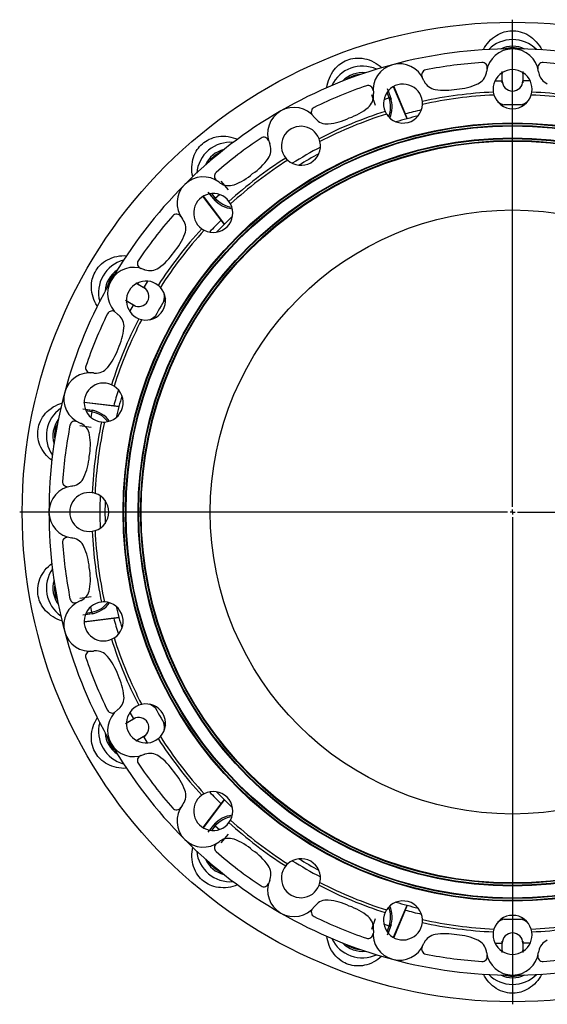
# Model space of a CAD drawing. Extents: x -1282 to 1081, y -526 to 1789.
# Tile 3 of 5: x -1282 to -758, y 811 to 1789. Entities that reach past the tile are written whole.
import ezdxf

# ---------------------------------------------------------------- set-up
doc = ezdxf.new("R2010")
doc.units = 0
doc.linetypes.add('CENTERX2', pattern=[20.32, 12.7, -2.54, 2.54, -2.54])
doc.layers.get('0').update_dxf_attribs({"linetype": 'CONTINUOUS'})
doc.layers.add('FORMAT', color=7, linetype='CONTINUOUS')

# ---------------------------------------------------------------- blocks, each defined once
blk = doc.blocks.new('SW_CENTERMARKSYMBOL_0')
at = {"layer": 'FORMAT', "color": 0}
for p, q in [((0, 5), (0, 489)), ((-5, 0), (-489, 0)), ((0, 0), (-2.5, 0)), ((0, 0), (0, 2.5)), ((0, 0), (0, -2.5)), ((0, 0), (2.5, 0)), ((5, 0), (489, 0)), ((0, -5), (0, -489))]:
    blk.add_line(p, q, dxfattribs=at)

msp = doc.modelspace()

# ---------------------------------------------------------------- linework, layer by layer
at = {"color": 8, "linetype": 'CONTINUOUS'}
for p, q in [((-804.11, 1735.44), (-802.89, 1735.44)), ((-781.2, 1735.44), (-782.42, 1735.44)), ((-810.12, 1728.19), (-802.89, 1728.19)), ((-775.18, 1728.19), (-782.42, 1728.19)), ((-915.18, 1711.08), (-917.21, 1716.64)), ((-916.1, 1718.07), (-913.75, 1711.6)), ((-915.18, 1711.08), (-913.75, 1711.6)), ((-915.18, 1711.08), (-920.38, 1709.19)), ((-1088.73, 1610.58), (-1093.15, 1615.85)), ((-1091.36, 1616.09), (-1087.56, 1611.56)), ((-1087.56, 1611.56), (-1083.32, 1615.11)), ((-1087.56, 1611.56), (-1088.73, 1610.58)), ((-1164.19, 1527.54), (-1164.8, 1526.49)), ((-1154.9, 1529.13), (-1158.52, 1522.86)), ((-1175.64, 1507.7), (-1175.03, 1508.76)), ((-1172.37, 1498.87), (-1168.75, 1505.13)), ((-1216.6, 1402.03), (-1209.82, 1400.84)), ((-1210.09, 1399.33), (-1215.92, 1400.36)), ((-1210.09, 1399.33), (-1211.05, 1393.89)), ((-1210.09, 1399.33), (-1209.82, 1400.84)), ((-1210.09, 1200.29), (-1211.05, 1205.73)), ((-1209.82, 1198.79), (-1216.6, 1197.59)), ((-1215.92, 1199.26), (-1210.09, 1200.29)), ((-1210.09, 1200.29), (-1209.82, 1198.79)), ((-1172.37, 1100.75), (-1168.75, 1094.49)), ((-1175.64, 1091.92), (-1175.03, 1090.86)), ((-1154.9, 1070.49), (-1158.52, 1076.76)), ((-1164.19, 1072.08), (-1164.8, 1073.13)), ((-1093.15, 983.77), (-1088.73, 989.04)), ((-1087.56, 988.06), (-1091.36, 983.53)), ((-1087.56, 988.06), (-1088.73, 989.04)), ((-1087.56, 988.06), (-1083.32, 984.51)), ((-915.18, 888.54), (-920.38, 890.43)), ((-917.21, 882.98), (-915.18, 888.54)), ((-913.75, 888.02), (-916.1, 881.55)), ((-915.18, 888.54), (-913.75, 888.02)), ((-810.12, 871.44), (-802.89, 871.44)), ((-775.18, 871.44), (-782.42, 871.44)), ((-804.11, 864.19), (-802.89, 864.19)), ((-781.2, 864.19), (-782.42, 864.19))]:
    msp.add_line(p, q, dxfattribs=at)
at = {"color": 7, "linetype": 'CONTINUOUS'}
for p, q in [((-802.85, 1736.28), (-802.89, 1735.44)), ((-802.89, 1728.19), (-802.89, 1735.44)), ((-782.42, 1735.44), (-782.45, 1736.28)), ((-782.42, 1735.44), (-782.42, 1728.19)), ((-910.77, 1722.27), (-910.83, 1722.39)), ((-910.77, 1722.27), (-910.82, 1722.4)), ((-897.27, 1690.45), (-910.77, 1722.27)), ((-910.61, 1722.5), (-899.22, 1695.2)), ((-899.23, 1695.2), (-897.24, 1690.43)), ((-1099.52, 1613.44), (-1099.45, 1613.34)), ((-1099.45, 1613.34), (-1078.65, 1585.73)), ((-1078.66, 1585.72), (-1081.78, 1589.8)), ((-1164.8, 1526.49), (-1165.55, 1526.88)), ((-1164.8, 1526.49), (-1158.52, 1522.86)), ((-1175.75, 1509.21), (-1175.03, 1508.76)), ((-1168.75, 1505.13), (-1175.03, 1508.76)), ((-1217.57, 1408.74), (-1217.71, 1408.77)), ((-1217.57, 1408.74), (-1217.71, 1408.75)), ((-1217.69, 1409), (-1188.35, 1405.22)), ((-1183.27, 1404.53), (-1217.57, 1408.74)), ((-1188.36, 1405.2), (-1183.23, 1404.54)), ((-1217.57, 1190.88), (-1183.27, 1195.09)), ((-1183.26, 1195.07), (-1188.36, 1194.41)), ((-1217.7, 1190.87), (-1217.57, 1190.88)), ((-1175.03, 1090.86), (-1175.75, 1090.41)), ((-1175.03, 1090.86), (-1168.75, 1094.49)), ((-1158.52, 1076.76), (-1164.8, 1073.13)), ((-1165.55, 1072.74), (-1164.8, 1073.13)), ((-1099.74, 986.31), (-1081.79, 1009.83)), ((-1078.65, 1013.89), (-1099.45, 986.29)), ((-1081.78, 1009.82), (-1078.64, 1013.93)), ((-1099.45, 986.29), (-1099.54, 986.18)), ((-1099.45, 986.29), (-1099.53, 986.17)), ((-910.77, 877.35), (-897.27, 909.17)), ((-897.25, 909.18), (-899.23, 904.42)), ((-910.83, 877.24), (-910.77, 877.35)), ((-802.89, 864.19), (-802.89, 871.44)), ((-782.42, 871.44), (-782.42, 864.19)), ((-802.89, 864.19), (-802.85, 863.34)), ((-782.45, 863.34), (-782.42, 864.19))]:
    msp.add_line(p, q, dxfattribs=at)
at = {"color": 7, "linetype": 'CONTINUOUS', "flags": 128}
for points in [[(-821.59, 1758.89), (-821.5, 1759.07), (-820.35, 1761.13), (-819.05, 1763.15), (-817.6, 1765.12), (-816.07, 1766.94), (-814.39, 1768.69), (-812.54, 1770.35), (-810.53, 1771.91), (-808.74, 1773.11), (-806.83, 1774.21), (-804.8, 1775.2), (-802.66, 1776.05), (-800.9, 1776.61), (-799.07, 1777.08), (-797.19, 1777.43), (-795.29, 1777.67), (-793.36, 1777.77), (-791.41, 1777.75), (-789.48, 1777.61), (-787.57, 1777.34), (-785.24, 1776.84), (-782.98, 1776.16), (-780.82, 1775.33), (-778.62, 1774.28), (-776.54, 1773.09), (-774.59, 1771.78), (-772.79, 1770.38), (-770.84, 1768.62), (-769.07, 1766.76), (-767.46, 1764.81), (-766.02, 1762.81), (-764.73, 1760.76), (-763.71, 1758.86)], [(-976.86, 1721.28), (-976.84, 1721.5), (-976.46, 1723.84), (-975.93, 1726.18), (-975.24, 1728.53), (-974.43, 1730.76), (-973.44, 1732.98), (-972.28, 1735.18), (-970.92, 1737.33), (-969.65, 1739.06), (-968.22, 1740.75), (-966.66, 1742.37), (-964.94, 1743.9), (-963.48, 1745.04), (-961.91, 1746.1), (-960.27, 1747.07), (-958.57, 1747.95), (-956.79, 1748.71), (-954.95, 1749.35), (-953.08, 1749.88), (-951.2, 1750.28), (-948.84, 1750.61), (-946.48, 1750.74), (-944.18, 1750.7), (-941.74, 1750.47), (-939.38, 1750.06), (-937.11, 1749.49), (-934.94, 1748.79), (-932.5, 1747.8), (-930.19, 1746.66), (-928.02, 1745.39), (-925.98, 1744), (-924.07, 1742.51), (-922.46, 1741.08)], [(-811.8, 1716.87), (-811.53, 1715.44), (-811.14, 1714.01)], [(-774.17, 1714.01), (-773.78, 1715.44), (-773.5, 1716.87)], [(-882, 1704.68), (-881.99, 1706.16), (-882.1, 1707.62)], [(-919.09, 1697.7), (-918.46, 1696.39), (-917.71, 1695.11)], [(-1109.91, 1632.89), (-1109.96, 1633.08), (-1110.4, 1635.4), (-1110.71, 1637.78), (-1110.86, 1640.22), (-1110.86, 1642.6), (-1110.69, 1645.02), (-1110.35, 1647.49), (-1109.81, 1649.97), (-1109.21, 1652.04), (-1108.45, 1654.11), (-1107.53, 1656.17), (-1106.44, 1658.19), (-1105.45, 1659.76), (-1104.35, 1661.3), (-1103.14, 1662.77), (-1101.83, 1664.17), (-1100.42, 1665.5), (-1098.92, 1666.73), (-1097.34, 1667.87), (-1095.71, 1668.89), (-1093.6, 1670), (-1091.43, 1670.94), (-1089.25, 1671.69), (-1086.88, 1672.3), (-1084.53, 1672.72), (-1082.2, 1672.97), (-1079.91, 1673.05), (-1077.29, 1672.96), (-1074.73, 1672.67), (-1072.25, 1672.22), (-1069.86, 1671.61), (-1067.56, 1670.86), (-1065.59, 1670.08)], [(-983.74, 1667.76), (-984.12, 1669.19), (-984.6, 1670.57)], [(-1017.77, 1651.42), (-1016.81, 1650.32), (-1015.76, 1649.28)], [(-1081.79, 1589.79), (-1095.97, 1608.34), (-1099.77, 1613.31)], [(-1072.47, 1605.77), (-1073.2, 1607.05), (-1074.02, 1608.26)], [(-1101.1, 1581.18), (-1099.89, 1580.36), (-1098.61, 1579.62)], [(-1204.69, 1504.29), (-1204.8, 1504.45), (-1206.02, 1506.49), (-1207.12, 1508.62), (-1208.1, 1510.86), (-1208.91, 1513.09), (-1209.58, 1515.43), (-1210.1, 1517.86), (-1210.44, 1520.38), (-1210.59, 1522.53), (-1210.58, 1524.74), (-1210.42, 1526.99), (-1210.09, 1529.26), (-1209.7, 1531.07), (-1209.19, 1532.89), (-1208.55, 1534.69), (-1207.8, 1536.46), (-1206.93, 1538.18), (-1205.94, 1539.86), (-1204.85, 1541.46), (-1203.67, 1542.98), (-1202.06, 1544.75), (-1200.35, 1546.36), (-1198.55, 1547.82), (-1196.54, 1549.2), (-1194.47, 1550.41), (-1192.36, 1551.44), (-1190.25, 1552.29), (-1187.75, 1553.1), (-1185.25, 1553.71), (-1182.76, 1554.13), (-1180.3, 1554.38), (-1177.88, 1554.46), (-1175.73, 1554.4)], [(-1142.12, 1522.92), (-1143.16, 1523.97), (-1144.26, 1524.93)], [(-1163.41, 1491.76), (-1162.03, 1491.28), (-1160.61, 1490.9)], [(-1187.96, 1424.87), (-1189.23, 1425.61), (-1190.55, 1426.25)], [(-1249.76, 1351.02), (-1249.94, 1351.15), (-1251.78, 1352.64), (-1253.54, 1354.27), (-1255.23, 1356.04), (-1256.75, 1357.86), (-1258.18, 1359.83), (-1259.5, 1361.94), (-1260.69, 1364.18), (-1261.55, 1366.16), (-1262.31, 1368.23), (-1262.92, 1370.4), (-1263.39, 1372.65), (-1263.64, 1374.49), (-1263.78, 1376.37), (-1263.81, 1378.28), (-1263.71, 1380.19), (-1263.48, 1382.12), (-1263.12, 1384.03), (-1262.64, 1385.91), (-1262.05, 1387.74), (-1261.15, 1389.95), (-1260.09, 1392.06), (-1258.9, 1394.03), (-1257.48, 1396.03), (-1255.94, 1397.87), (-1254.32, 1399.55), (-1252.62, 1401.08), (-1250.55, 1402.7), (-1248.41, 1404.12), (-1246.22, 1405.37), (-1243.99, 1406.44), (-1241.75, 1407.35), (-1239.71, 1408.03)], [(-1200.46, 1389.26), (-1199, 1389.15), (-1197.53, 1389.16)], [(-1206.85, 1318.3), (-1208.28, 1318.69), (-1209.71, 1318.96)], [(-1209.71, 1280.66), (-1208.28, 1280.94), (-1206.85, 1281.32)], [(-1239.74, 1191.6), (-1239.92, 1191.65), (-1242.16, 1192.43), (-1244.37, 1193.36), (-1246.56, 1194.44), (-1248.62, 1195.63), (-1250.64, 1196.99), (-1252.59, 1198.52), (-1254.48, 1200.22), (-1255.97, 1201.78), (-1257.38, 1203.48), (-1258.71, 1205.3), (-1259.91, 1207.25), (-1260.78, 1208.9), (-1261.56, 1210.62), (-1262.23, 1212.4), (-1262.79, 1214.24), (-1263.23, 1216.12), (-1263.55, 1218.04), (-1263.74, 1219.97), (-1263.81, 1221.89), (-1263.72, 1224.28), (-1263.45, 1226.62), (-1263.01, 1228.89), (-1262.35, 1231.24), (-1261.54, 1233.5), (-1260.59, 1235.64), (-1259.52, 1237.66), (-1258.12, 1239.88), (-1256.6, 1241.95), (-1254.97, 1243.87), (-1253.24, 1245.64), (-1251.44, 1247.26), (-1249.79, 1248.57)], [(-1197.53, 1210.46), (-1199, 1210.47), (-1200.46, 1210.37)], [(-1188.35, 1194.4), (-1211.5, 1191.4), (-1217.71, 1190.59)], [(-1190.55, 1173.37), (-1189.23, 1174.01), (-1187.96, 1174.75)], [(-1160.61, 1108.72), (-1162.03, 1108.34), (-1163.41, 1107.87)], [(-1175.76, 1045.21), (-1175.96, 1045.2), (-1178.32, 1045.16), (-1180.72, 1045.28), (-1183.15, 1045.55), (-1185.49, 1045.97), (-1187.85, 1046.55), (-1190.21, 1047.32), (-1192.57, 1048.28), (-1194.5, 1049.23), (-1196.41, 1050.34), (-1198.28, 1051.6), (-1200.08, 1053.02), (-1201.45, 1054.27), (-1202.77, 1055.62), (-1204.02, 1057.07), (-1205.17, 1058.6), (-1206.23, 1060.22), (-1207.18, 1061.91), (-1208.03, 1063.66), (-1208.75, 1065.44), (-1209.48, 1067.72), (-1210.02, 1070.01), (-1210.38, 1072.29), (-1210.58, 1074.73), (-1210.58, 1077.13), (-1210.42, 1079.47), (-1210.11, 1081.73), (-1209.56, 1084.3), (-1208.83, 1086.76), (-1207.95, 1089.13), (-1206.94, 1091.38), (-1205.8, 1093.52), (-1204.67, 1095.35)], [(-1144.26, 1074.7), (-1143.16, 1075.65), (-1142.12, 1076.7)], [(-1098.61, 1020), (-1099.89, 1019.27), (-1101.1, 1018.45)], [(-1074.02, 991.36), (-1073.2, 992.57), (-1072.47, 993.85)], [(-1065.55, 929.55), (-1065.76, 929.46), (-1067.97, 928.62), (-1070.26, 927.9), (-1072.64, 927.32), (-1074.98, 926.92), (-1077.4, 926.66), (-1079.88, 926.57), (-1082.42, 926.67), (-1084.56, 926.9), (-1086.73, 927.29), (-1088.92, 927.84), (-1091.1, 928.56), (-1092.82, 929.26), (-1094.52, 930.08), (-1096.19, 931.02), (-1097.79, 932.06), (-1099.34, 933.22), (-1100.82, 934.48), (-1102.21, 935.84), (-1103.5, 937.27), (-1104.96, 939.15), (-1106.26, 941.12), (-1107.38, 943.14), (-1108.39, 945.37), (-1109.22, 947.62), (-1109.86, 949.87), (-1110.34, 952.1), (-1110.7, 954.7), (-1110.87, 957.27), (-1110.85, 959.79), (-1110.67, 962.26), (-1110.33, 964.65), (-1109.9, 966.76)], [(-1015.76, 950.35), (-1016.81, 949.31), (-1017.77, 948.2)], [(-984.6, 929.05), (-984.12, 930.43), (-983.74, 931.86)], [(-917.71, 904.51), (-918.46, 903.23), (-919.09, 901.92)], [(-899.21, 904.42), (-908.19, 882.87), (-910.6, 877.09)], [(-882.1, 892), (-881.99, 893.46), (-882, 894.94)], [(-811.14, 885.61), (-811.53, 884.19), (-811.8, 882.75)], [(-773.5, 882.75), (-773.78, 884.18), (-774.17, 885.61)], [(-922.48, 858.52), (-922.62, 858.38), (-924.41, 856.84), (-926.32, 855.38), (-928.35, 854.03), (-930.41, 852.84), (-932.6, 851.78), (-934.9, 850.84), (-937.32, 850.07), (-939.41, 849.55), (-941.59, 849.17), (-943.83, 848.94), (-946.13, 848.87), (-947.98, 848.94), (-949.86, 849.13), (-951.74, 849.44), (-953.61, 849.87), (-955.47, 850.43), (-957.29, 851.12), (-959.06, 851.91), (-960.75, 852.82), (-962.77, 854.09), (-964.67, 855.5), (-966.41, 857.01), (-968.12, 858.75), (-969.67, 860.58), (-971.05, 862.48), (-972.26, 864.41), (-973.49, 866.74), (-974.52, 869.09), (-975.37, 871.47), (-976.04, 873.85), (-976.54, 876.21), (-976.85, 878.3)], [(-763.72, 840.73), (-763.8, 840.55), (-764.96, 838.49), (-766.26, 836.47), (-767.7, 834.5), (-769.23, 832.68), (-770.92, 830.93), (-772.77, 829.27), (-774.77, 827.71), (-776.57, 826.51), (-778.48, 825.41), (-780.51, 824.43), (-782.64, 823.58), (-784.41, 823.01), (-786.24, 822.54), (-788.11, 822.19), (-790.02, 821.96), (-791.95, 821.85), (-793.9, 821.87), (-795.83, 822.01), (-797.73, 822.28), (-800.07, 822.78), (-802.33, 823.46), (-804.48, 824.29), (-806.69, 825.34), (-808.77, 826.53), (-810.71, 827.84), (-812.51, 829.24), (-814.46, 831.01), (-816.24, 832.87), (-817.85, 834.81), (-819.29, 836.81), (-820.57, 838.86), (-821.59, 840.76)]]:
    msp.add_lwpolyline(points, dxfattribs=at)
at = {"color": 7, "linetype": 'CONTINUOUS'}
for radius in [486.5, 386.5, 383.5, 371.5, 368.5, 300]:
    msp.add_circle((-792.65, 1299.81), radius, dxfattribs=at)
at = {"color": 8, "linetype": 'CONTINUOUS'}
for radius in [385.94, 384.06, 370.94, 369.06]:
    msp.add_circle((-792.65, 1299.81), radius, dxfattribs=at)
at = {"color": 7, "linetype": 'CONTINUOUS'}
for centre, radius, start, end in [((-792.65, 1735.54), 33.44, 45.03252, 135.03783), ((-792.65, 1299.81), 460, 90, 105), ((-792.65, 1733.81), 26, 7.32446, 172.67554), ((-792.65, 1299.81), 460, 75, 90), ((-792.65, 1299.81), 460, 105, 120), ((-941.68, 1709.26), 33.44, 65.0485, 154.98251), ((-904.98, 1719.02), 26, 22.32446, 187.67554), ((-792.65, 1299.81), 447.5, 93.89847, 101.10153), ((-822.74, 1741.29), 5, 346.04473, 93.89847), ((-762.57, 1741.29), 5, 86.10153, 193.95527), ((-792.65, 1299.81), 447.5, 78.89847, 86.10153), ((-877.86, 1734.03), 5, 101.10153, 208.95527), ((-833.37, 1738.74), 15, 294.61406, 349.27084), ((-838.28, 1739.68), 20, 349.27084, 352.67554), ((-792.65, 1719.81), 19.38, 351.27375, 188.72625), ((-747.03, 1739.68), 20, 187.32446, 190.72916), ((-751.94, 1738.74), 15, 190.72916, 245.38594), ((-792.65, 1299.81), 447.5, 108.89847, 116.10153), ((-935.98, 1718.46), 5, 1.04473, 108.89847), ((-901.36, 1705.5), 19.37, 6.27375, 203.72625), ((-862.43, 1736.5), 20, 202.32446, 205.72916), ((-866.93, 1734.33), 15, 205.72916, 260.38594), ((-852.11, 1779.66), 60, 273.97771, 294.61406), ((-792.65, 1728.19), 10.24, 180, 0), ((-945.58, 1713.25), 15, 309.61406, 4.27084), ((-950.57, 1712.88), 20, 4.27084, 7.67554), ((-792.65, 1299.81), 417.5, 92.62908, 102.37092), ((-792.65, 1299.81), 414.61, 92.55555, 102.44445), ((-859.42, 1778.69), 60, 260.38594, 281.02229), ((-792.65, 1719.81), 19.38, 197.41607, 342.58393), ((-792.65, 1299.81), 414.61, 77.55555, 87.44445), ((-792.65, 1299.81), 417.5, 77.62908, 87.37092), ((-901.36, 1705.5), 19.38, 212.41607, 357.58393), ((-792.65, 1299.81), 404.41, 88.40063, 91.59937), ((-792.65, 1299.81), 460, 120, 135), ((-1009.65, 1675.67), 26, 37.32446, 202.67554), ((-987.34, 1697.18), 5, 116.10153, 223.95527), ((-792.65, 1299.81), 417.5, 107.62908, 117.37092), ((-792.65, 1299.81), 414.61, 107.55555, 117.44445), ((-974.28, 1747.92), 60, 288.97771, 309.61406), ((-792.65, 1299.81), 404.41, 103.40063, 106.59937), ((-792.65, 1299.81), 409.5, 102.75024, 105.08588), ((-1002.65, 1663.54), 19.38, 21.27375, 218.72625), ((-973.07, 1703.56), 20, 217.32446, 220.72916), ((-976.86, 1700.29), 15, 220.72916, 275.38594), ((-981.09, 1745.1), 60, 275.38594, 296.02229), ((-1072.73, 1633.6), 33.44, 84.95534, 175.04279), ((-792.65, 1299.81), 447.5, 123.89847, 131.10153), ((-1039.45, 1667.1), 5, 16.04473, 123.89847), ((-1047.38, 1659.58), 15, 324.61406, 19.27084), ((-1052.1, 1657.93), 20, 19.27084, 22.67554), ((-1002.65, 1663.54), 19.38, 227.41607, 12.58393), ((-792.65, 1299.81), 409.5, 117.75024, 122.24976), ((-792.65, 1299.81), 404.41, 118.40063, 121.59937), ((-792.65, 1299.81), 417.5, 122.62908, 132.37092), ((-792.65, 1299.81), 414.61, 122.55555, 132.44445), ((-1084.06, 1685.64), 60, 303.97771, 324.61406), ((-1083.55, 1633.25), 5, 131.10153, 238.95527), ((-1089.91, 1681.15), 60, 290.38594, 311.02229), ((-792.65, 1299.81), 460, 135, 150), ((-1099.54, 1606.7), 26, 52.32446, 217.67554), ((-1071.42, 1643.1), 20, 232.32446, 235.72916), ((-1074.24, 1638.97), 15, 235.72916, 290.38594), ((-1089.64, 1596.8), 19.38, 36.27375, 233.72625), ((-1089.64, 1596.8), 19.38, 242.41607, 27.58393), ((-1126.1, 1590.71), 5, 31.04473, 138.89847), ((-792.65, 1299.81), 447.5, 138.89847, 146.10153), ((-1135.95, 1578.58), 20, 34.27084, 37.67554), ((-1131.81, 1581.4), 15, 339.61406, 34.27084), ((-792.65, 1299.81), 409.5, 134.9147, 137.24976), ((-792.65, 1299.81), 404.41, 133.40063, 136.59937), ((-792.65, 1299.81), 417.5, 137.62908, 147.37092), ((-792.65, 1299.81), 414.61, 137.55555, 147.44445), ((-1174, 1597.07), 60, 318.97771, 339.61406), ((-1178.48, 1591.22), 60, 305.38594, 326.02229), ((-1170, 1517.67), 33.44, 105.03252, 195.03783), ((-1159.94, 1546.6), 5, 146.10153, 253.95527), ((-1168.51, 1516.81), 26, 67.32446, 232.67554), ((-1150.77, 1559.26), 20, 247.32446, 250.72916), ((-1152.42, 1554.54), 15, 250.72916, 305.38594), ((-792.65, 1299.81), 460, 150, 165), ((-1156.38, 1509.81), 19.38, 51.27375, 248.72625), ((-1163.64, 1514), 10.24, 240, 60), ((-1156.38, 1509.81), 19.38, 257.41607, 42.58393), ((-792.65, 1299.81), 404.41, 148.40063, 151.59937), ((-792.65, 1299.81), 447.5, 153.89847, 161.10153), ((-1190.03, 1494.49), 5, 46.04473, 153.89847), ((-792.65, 1299.81), 417.5, 152.62908, 162.37092), ((-792.65, 1299.81), 414.61, 152.55555, 162.44445), ((-1196.4, 1480.23), 20, 49.27084, 52.67554), ((-1193.14, 1484.02), 15, 354.61406, 49.27084), ((-1237.94, 1488.24), 60, 333.97771, 354.61406), ((-1240.76, 1481.43), 60, 320.38594, 341.02229), ((-1211.87, 1412.14), 26, 82.32446, 247.67554), ((-1211.3, 1443.13), 5, 161.10153, 268.95527), ((-1205.72, 1457.73), 20, 262.32446, 265.72916), ((-1206.09, 1452.74), 15, 265.72916, 320.38594), ((-1198.34, 1408.51), 19.38, 66.27375, 263.72625), ((-792.65, 1299.81), 460, 165, 180), ((-1198.34, 1408.51), 19.37, 272.41607, 57.58393), ((-792.65, 1299.81), 409.5, 162.75024, 165.08588), ((-792.65, 1299.81), 404.41, 163.40063, 166.59937), ((-1221.76, 1375.47), 33.44, 125.0485, 214.98251), ((-1226.87, 1385.01), 5, 61.04473, 168.89847), ((-792.65, 1299.81), 417.5, 167.62908, 177.37092), ((-792.65, 1299.81), 414.61, 167.55555, 177.44445), ((-792.65, 1299.81), 447.5, 168.89847, 176.10153), ((-1229.34, 1369.59), 20, 64.27084, 67.67554), ((-1227.17, 1374.09), 15, 9.61406, 64.27084), ((-1271.54, 1366.57), 60, 348.97771, 9.61406), ((-1272.5, 1359.27), 60, 335.38594, 356.02229), ((-1234.13, 1329.9), 5, 176.10153, 283.95527), ((-1231.59, 1340.52), 15, 280.72916, 335.38594), ((-1226.65, 1299.81), 26, 97.32446, 262.67554), ((-1232.52, 1345.44), 20, 277.32446, 280.72916), ((-1212.65, 1299.81), 19.38, 81.27375, 278.72625), ((-1212.65, 1299.81), 19.38, 287.41607, 72.58393), ((-792.65, 1299.81), 409.5, 177.75024, 182.24976), ((-792.65, 1299.81), 404.41, 178.40063, 181.59937), ((-792.65, 1299.81), 460, 180, 195), ((-792.65, 1299.81), 414.61, 182.55555, 192.44445), ((-1234.13, 1269.73), 5, 76.04473, 183.89847), ((-1232.52, 1254.19), 20, 79.27084, 82.67554), ((-1231.59, 1259.1), 15, 24.61406, 79.27084), ((-792.65, 1299.81), 417.5, 182.62908, 192.37092), ((-792.65, 1299.81), 447.5, 183.89847, 191.10153), ((-1272.5, 1240.36), 60, 3.97771, 24.61406), ((-1221.76, 1224.15), 33.44, 144.95534, 235.04279), ((-1271.54, 1233.05), 60, 350.38594, 11.02229), ((-1227.17, 1225.53), 15, 295.72916, 350.38594), ((-1226.87, 1214.61), 5, 191.10153, 298.95527), ((-1211.87, 1187.48), 26, 112.32446, 277.67554), ((-1229.34, 1230.04), 20, 292.32446, 295.72916), ((-1198.34, 1191.11), 19.37, 96.27375, 293.72625), ((-1198.34, 1191.11), 19.38, 302.41607, 87.58393), ((-792.65, 1299.81), 404.41, 193.40063, 196.59937), ((-792.65, 1299.81), 409.5, 194.9147, 197.24976), ((-792.65, 1299.81), 460, 195, 210), ((-792.65, 1299.81), 414.61, 197.55555, 207.44445), ((-792.65, 1299.81), 417.5, 197.62908, 207.37092), ((-1211.3, 1156.49), 5, 91.04473, 198.89847), ((-792.65, 1299.81), 447.5, 198.89847, 206.10153), ((-1205.72, 1141.9), 20, 94.27084, 97.67554), ((-1206.09, 1146.88), 15, 39.61406, 94.27084), ((-1240.76, 1118.19), 60, 18.97771, 39.61406), ((-1237.94, 1111.38), 60, 5.38594, 26.02229), ((-1193.14, 1115.6), 15, 310.72916, 5.38594), ((-1156.38, 1089.81), 19.38, 111.27375, 308.72625), ((-1156.38, 1089.81), 19.38, 317.41607, 102.58393), ((-792.65, 1299.81), 404.41, 208.40063, 211.59937), ((-1190.03, 1105.13), 5, 206.10153, 313.95527), ((-1168.51, 1082.81), 26, 127.32446, 292.67554), ((-1196.4, 1119.39), 20, 307.32446, 310.72916), ((-1163.64, 1085.62), 10.24, 300, 120), ((-1170, 1081.95), 33.44, 165.03252, 255.03783), ((-792.65, 1299.81), 414.61, 212.55555, 222.44445), ((-792.65, 1299.81), 460, 210, 225), ((-792.65, 1299.81), 417.5, 212.62908, 222.37092), ((-1159.94, 1053.02), 5, 106.04473, 213.89847), ((-1150.77, 1040.37), 20, 109.27084, 112.67554), ((-1152.42, 1045.09), 15, 54.61406, 109.27084), ((-1178.48, 1008.4), 60, 33.97771, 54.61406), ((-792.65, 1299.81), 447.5, 213.89847, 221.10153), ((-1174, 1002.55), 60, 20.38594, 41.02229), ((-1131.81, 1018.23), 15, 325.72916, 20.38594), ((-1089.64, 1002.83), 19.38, 126.27375, 323.72625), ((-1089.64, 1002.83), 19.38, 332.41607, 117.58393), ((-792.65, 1299.81), 409.5, 222.75024, 225.08588), ((-792.65, 1299.81), 404.41, 223.40063, 226.59937), ((-1099.54, 992.93), 26, 142.32446, 307.67554), ((-1135.95, 1021.04), 20, 322.32446, 325.72916), ((-1126.1, 1008.91), 5, 221.10153, 328.95527), ((-792.65, 1299.81), 417.5, 227.62908, 237.37092), ((-792.65, 1299.81), 414.61, 227.55555, 237.44445), ((-792.65, 1299.81), 460, 225, 240), ((-1083.55, 966.37), 5, 121.04473, 228.89847), ((-1071.42, 956.52), 20, 124.27084, 127.67554), ((-1074.24, 960.65), 15, 69.61406, 124.27084), ((-1089.91, 918.47), 60, 48.97771, 69.61406), ((-1072.73, 966.03), 33.44, 185.0485, 274.98251), ((-792.65, 1299.81), 447.5, 228.89847, 236.10153), ((-1084.06, 913.98), 60, 35.38594, 56.02229), ((-1047.38, 940.04), 15, 340.72916, 35.38594), ((-1002.65, 936.08), 19.38, 347.41607, 132.58393), ((-792.65, 1299.81), 409.5, 237.75024, 242.24976), ((-792.65, 1299.81), 404.41, 238.40063, 241.59937), ((-1002.65, 936.08), 19.38, 141.27375, 338.72625), ((-1039.45, 932.52), 5, 236.10153, 343.95527), ((-1009.65, 923.96), 26, 157.32446, 322.67554), ((-1052.1, 941.69), 20, 337.32446, 340.72916), ((-792.65, 1299.81), 414.61, 242.55555, 252.44445), ((-792.65, 1299.81), 417.5, 242.62908, 252.37092), ((-976.86, 899.33), 15, 84.61406, 139.27084), ((-981.09, 854.53), 60, 63.97771, 84.61406), ((-901.36, 894.12), 19.38, 2.41607, 147.58393), ((-792.65, 1299.81), 404.41, 253.40063, 256.59937), ((-792.65, 1299.81), 460, 240, 255), ((-987.34, 902.44), 5, 136.04473, 243.89847), ((-973.07, 896.06), 20, 139.27084, 142.67554), ((-974.28, 851.7), 60, 50.38594, 71.02229), ((-901.36, 894.12), 19.37, 156.27375, 353.72625), ((-792.65, 1299.81), 409.5, 254.9147, 257.24976), ((-792.65, 1299.81), 447.5, 243.89847, 251.10153), ((-945.58, 886.37), 15, 355.72916, 50.38594), ((-792.65, 1299.81), 417.5, 257.62908, 267.37092), ((-792.65, 1299.81), 414.61, 257.55555, 267.44445), ((-792.65, 879.81), 19.37, 17.41607, 162.58393), ((-792.65, 1299.81), 404.41, 268.40063, 271.59937), ((-792.65, 1299.81), 414.61, 272.55555, 282.44445), ((-792.65, 1299.81), 417.5, 272.62908, 282.37092), ((-935.98, 881.16), 5, 251.10153, 358.95527), ((-904.98, 880.6), 26, 172.32446, 337.67554), ((-950.57, 886.74), 20, 352.32446, 355.72916), ((-859.42, 820.93), 60, 78.97771, 99.61406), ((-792.65, 879.81), 19.38, 171.27375, 8.72625), ((-792.65, 871.44), 10.24, 0, 180), ((-941.68, 890.36), 33.44, 204.95534, 295.04279), ((-862.43, 863.13), 20, 154.27084, 157.67554), ((-866.93, 865.3), 15, 99.61406, 154.27084), ((-852.11, 819.97), 60, 65.38594, 86.02229), ((-833.37, 860.88), 15, 10.72916, 65.38594), ((-751.94, 860.88), 15, 114.61406, 169.27084), ((-877.86, 865.59), 5, 151.04473, 258.89847), ((-792.65, 1299.81), 447.5, 258.89847, 266.10153), ((-838.28, 859.95), 20, 7.32446, 10.72916), ((-792.65, 865.81), 26, 187.32446, 352.67554), ((-747.03, 859.95), 20, 169.27084, 172.67554), ((-792.65, 1299.81), 447.5, 273.89847, 281.10153), ((-792.65, 1299.81), 460, 255, 270), ((-822.74, 858.33), 5, 266.10153, 13.95527), ((-792.65, 1299.81), 460, 270, 285), ((-762.57, 858.33), 5, 166.04473, 273.89847), ((-792.65, 864.08), 33.44, 225.03252, 315.03783)]:
    msp.add_arc(centre, radius, start, end, dxfattribs=at)
at = {"color": 8, "linetype": 'CONTINUOUS'}
for centre, radius, start, end in [((-792.65, 1735.44), 27.05, 63.54733, 116.45267), ((-792.65, 1735.44), 25.52, 72.27729, 107.72271), ((-941.65, 1709.16), 27.05, 83.54733, 136.45267), ((-941.65, 1709.16), 25.52, 92.27729, 127.72271), ((-939.17, 1702.35), 27.05, 335.79144, 20), ((-939.17, 1702.35), 25.52, 337.1091, 20), ((-792.65, 1728.19), 25.52, 234.05012, 250.48747), ((-792.65, 1728.19), 25.52, 289.51253, 305.94988), ((-1072.67, 1633.52), 27.05, 103.54733, 156.45267), ((-1072.67, 1633.52), 25.52, 112.27729, 147.72271), ((-1068.01, 1627.97), 27.05, 220, 264.20856), ((-1068.01, 1627.97), 25.52, 220, 262.8909), ((-1169.92, 1517.62), 27.05, 123.54733, 176.45267), ((-1169.92, 1517.62), 25.52, 132.27729, 167.72271), ((-1163.64, 1514), 25.52, 349.51253, 5.94988), ((-1163.64, 1514), 25.52, 294.05012, 310.48747), ((-1214.52, 1374.2), 25.52, 37.1091, 80), ((-1214.52, 1374.2), 27.05, 35.79144, 80), ((-1221.66, 1375.46), 27.05, 143.54733, 196.45267), ((-1221.66, 1375.46), 25.52, 152.27729, 187.72271), ((-1221.66, 1224.17), 27.05, 163.54733, 216.45267), ((-1221.66, 1224.17), 25.52, 172.27729, 207.72271), ((-1214.52, 1225.42), 25.52, 280, 322.8909), ((-1214.52, 1225.42), 27.05, 280, 324.20856), ((-1163.64, 1085.62), 25.52, 49.51253, 65.94988), ((-1163.64, 1085.62), 25.52, 354.05012, 10.48747), ((-1169.92, 1082), 27.05, 183.54733, 236.45267), ((-1169.92, 1082), 25.52, 192.27729, 227.72271), ((-1068.01, 971.66), 27.05, 95.79144, 140), ((-1068.01, 971.66), 25.52, 97.1091, 140), ((-1072.67, 966.1), 27.05, 203.54733, 256.45267), ((-1072.67, 966.1), 25.52, 212.27729, 247.72271), ((-939.17, 897.27), 25.52, 340, 22.8909), ((-939.17, 897.27), 27.05, 340, 24.20856), ((-792.65, 871.44), 25.52, 109.51253, 125.94988), ((-792.65, 871.44), 25.52, 54.05012, 70.48747), ((-941.65, 890.46), 27.05, 223.54733, 276.45267), ((-941.65, 890.46), 25.52, 232.27729, 267.72271), ((-792.65, 864.19), 27.05, 243.54733, 296.45267), ((-792.65, 864.19), 25.52, 252.27729, 287.72271)]:
    msp.add_arc(centre, radius, start, end, dxfattribs=at)
at = {"layer": 'FORMAT', "linetype": 'CENTERX2'}
for p, q in [((-802.89, 1726.19), (-802.89, 1737.44)), ((-782.42, 1737.44), (-782.42, 1726.19)), ((-932.71, 1714.54), (-928.86, 1703.97)), ((-916.91, 1720.3), (-913.06, 1709.72)), ((-1074.56, 1619.85), (-1081.79, 1628.47)), ((-1087.44, 1609.05), (-1094.67, 1617.66)), ((-1166.53, 1527.49), (-1156.79, 1521.86)), ((-1167.02, 1504.13), (-1176.77, 1509.76)), ((-1218.93, 1402.44), (-1207.85, 1400.49)), ((-1221.85, 1385.88), (-1210.77, 1383.93)), ((-1210.77, 1215.69), (-1221.85, 1213.74)), ((-1207.85, 1199.13), (-1218.93, 1197.18)), ((-1176.77, 1089.86), (-1167.02, 1095.49)), ((-1156.79, 1077.76), (-1166.53, 1072.13)), ((-1094.67, 981.96), (-1087.44, 990.58)), ((-1081.79, 971.15), (-1074.56, 979.77)), ((-928.86, 895.65), (-932.71, 885.08)), ((-913.06, 889.9), (-916.91, 879.33)), ((-802.89, 862.19), (-802.89, 873.44)), ((-782.42, 873.44), (-782.42, 862.19))]:
    msp.add_line(p, q, dxfattribs=at)

# ---------------------------------------------------------------- block references
at = {"layer": 'FORMAT'}
msp.add_blockref('SW_CENTERMARKSYMBOL_0', (-792.65, 1299.81), dxfattribs=at)

doc.saveas('drawing.dxf')
